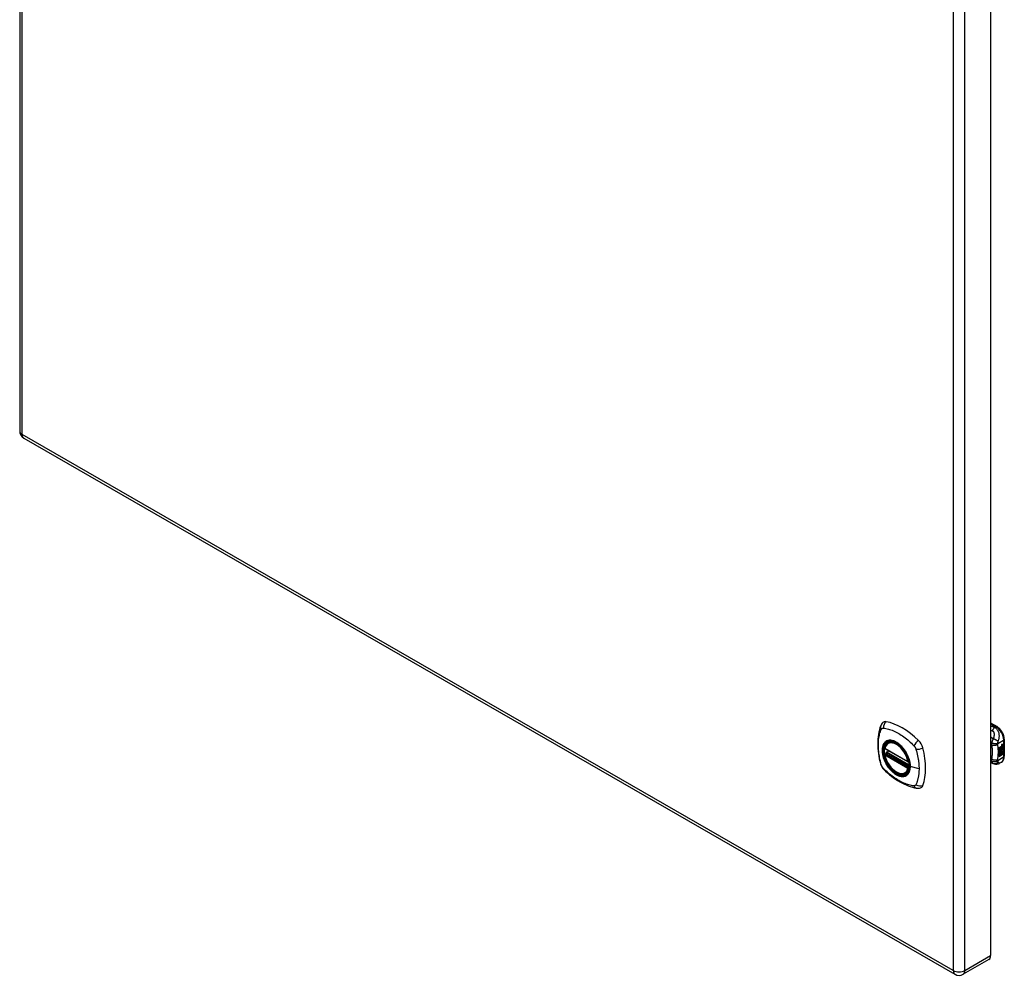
# Model space of a CAD drawing. Header units: inches. Extents: x 102.5 to 120.2, y 30.3 to 64.6.
# Tile 1 of 2: x 102.5 to 120.2, y 30.3 to 47.5. Entities that reach past the tile are written whole.
import ezdxf

# ---------------------------------------------------------------- set-up
doc = ezdxf.new("R2010")
doc.units = ezdxf.units.IN
doc.header["$MEASUREMENT"] = 0
doc.layers.add('Visible Edges(ANSI)', color=7, linetype='Continuous', lineweight=25)
doc.layers.add('Visible Tangent Edges(ANSI)', color=7, linetype='Continuous', lineweight=25)

msp = doc.modelspace()

# ---------------------------------------------------------------- linework, layer by layer
at = {"layer": 'Visible Edges(ANSI)'}
for p, q in [((102.506, 64.225), (102.506, 40.099)), ((119.924, 54.812), (119.924, 30.685)), ((102.579, 39.972), (119.285, 30.352)), ((119.924, 34.861), (120.039, 34.795)), ((118.086, 34.503), (118.097, 34.509)), ((120.079, 34.423), (120.117, 34.444)), ((120.125, 34.458), (120.123, 34.459)), ((120.124, 34.455), (120.123, 34.456)), ((120.127, 34.469), (120.143, 34.475)), ((120.127, 34.45), (120.143, 34.457)), ((120.128, 34.476), (120.144, 34.481)), ((120.144, 34.474), (120.128, 34.468)), ((120.144, 34.456), (120.128, 34.45)), ((120.134, 34.459), (120.144, 34.463)), ((120.134, 34.44), (120.144, 34.444)), ((120.143, 34.475), (120.143, 34.481)), ((120.144, 34.474), (120.143, 34.475)), ((120.143, 34.457), (120.143, 34.462)), ((120.144, 34.456), (120.143, 34.457)), ((120.143, 34.438), (120.143, 34.444)), ((120.144, 34.481), (120.144, 34.474)), ((120.144, 34.463), (120.144, 34.456)), ((120.144, 34.444), (120.144, 34.437)), ((120.17, 34.568), (120.17, 34.262)), ((118.03, 34.399), (118.444, 34.161)), ((118.03, 34.303), (118.044, 34.311)), ((118.049, 34.323), (118.049, 34.325)), ((118.055, 34.337), (118.096, 34.361)), ((120.079, 34.408), (120.116, 34.429)), ((120.117, 34.428), (120.079, 34.406)), ((120.079, 34.404), (120.117, 34.426)), ((120.079, 34.406), (120.079, 34.423)), ((120.079, 34.39), (120.12, 34.413)), ((120.122, 34.413), (120.079, 34.388)), ((120.079, 34.386), (120.126, 34.412)), ((120.079, 34.388), (120.079, 34.404)), ((120.079, 34.371), (120.116, 34.392)), ((120.079, 34.349), (120.079, 34.386)), ((120.08, 34.37), (120.079, 34.37)), ((120.079, 34.35), (120.09, 34.349)), ((120.079, 34.315), (120.103, 34.349)), ((120.091, 34.349), (120.079, 34.349)), ((120.079, 34.332), (120.091, 34.349)), ((120.105, 34.348), (120.079, 34.313)), ((120.079, 34.259), (120.079, 34.332)), ((120.079, 34.313), (120.094, 34.322)), ((120.079, 34.313), (120.079, 34.313)), ((120.079, 34.261), (120.093, 34.269)), ((120.094, 34.268), (120.079, 34.259)), ((120.117, 34.391), (120.08, 34.37)), ((120.08, 34.37), (120.103, 34.363)), ((120.091, 34.349), (120.09, 34.349)), ((120.093, 34.269), (120.093, 34.321)), ((120.094, 34.268), (120.093, 34.269)), ((120.094, 34.322), (120.094, 34.268)), ((120.096, 34.323), (120.111, 34.331)), ((120.096, 34.269), (120.096, 34.323)), ((120.096, 34.271), (120.11, 34.278)), ((120.111, 34.278), (120.096, 34.269)), ((120.103, 34.363), (120.117, 34.382)), ((120.105, 34.348), (120.103, 34.349)), ((120.103, 34.349), (120.116, 34.345)), ((120.118, 34.345), (120.105, 34.348)), ((120.11, 34.278), (120.11, 34.331)), ((120.111, 34.278), (120.11, 34.278)), ((120.111, 34.331), (120.111, 34.278)), ((120.113, 34.341), (120.118, 34.345)), ((120.127, 34.34), (120.113, 34.341)), ((120.113, 34.333), (120.127, 34.34)), ((120.113, 34.279), (120.113, 34.333)), ((120.113, 34.28), (120.127, 34.288)), ((120.129, 34.288), (120.113, 34.279)), ((120.114, 34.362), (120.119, 34.369)), ((120.115, 34.361), (120.114, 34.362)), ((120.114, 34.342), (120.126, 34.341)), ((120.121, 34.368), (120.115, 34.361)), ((120.115, 34.361), (120.136, 34.356)), ((120.116, 34.436), (120.119, 34.437)), ((120.116, 34.429), (120.116, 34.436)), ((120.117, 34.435), (120.116, 34.436)), ((120.117, 34.428), (120.116, 34.429)), ((120.116, 34.415), (120.116, 34.425)), ((120.117, 34.414), (120.116, 34.415)), ((120.116, 34.404), (120.121, 34.41)), ((120.116, 34.392), (120.116, 34.404)), ((120.117, 34.403), (120.116, 34.404)), ((120.117, 34.391), (120.116, 34.392)), ((120.118, 34.345), (120.116, 34.345)), ((120.12, 34.436), (120.117, 34.435)), ((120.117, 34.435), (120.117, 34.428)), ((120.117, 34.426), (120.117, 34.414)), ((120.117, 34.414), (120.122, 34.413)), ((120.126, 34.412), (120.117, 34.403)), ((120.117, 34.403), (120.117, 34.391)), ((120.12, 34.437), (120.118, 34.437)), ((120.119, 34.429), (120.143, 34.438)), ((120.144, 34.437), (120.119, 34.428)), ((120.119, 34.434), (120.123, 34.436)), ((120.119, 34.428), (120.119, 34.434)), ((120.119, 34.425), (120.131, 34.418)), ((120.119, 34.416), (120.119, 34.425)), ((120.119, 34.416), (120.126, 34.414)), ((120.127, 34.413), (120.119, 34.416)), ((120.119, 34.403), (120.127, 34.412)), ((120.119, 34.397), (120.13, 34.41)), ((120.131, 34.409), (120.119, 34.394)), ((120.119, 34.394), (120.119, 34.403)), ((120.121, 34.368), (120.119, 34.369)), ((120.123, 34.438), (120.122, 34.438)), ((120.125, 34.44), (120.123, 34.441)), ((120.123, 34.436), (120.123, 34.438)), ((120.124, 34.376), (120.123, 34.376)), ((120.127, 34.413), (120.126, 34.414)), ((120.127, 34.34), (120.126, 34.341)), ((120.127, 34.412), (120.127, 34.413)), ((120.129, 34.389), (120.127, 34.39)), ((120.127, 34.288), (120.127, 34.341)), ((120.129, 34.34), (120.127, 34.341)), ((120.127, 34.341), (120.149, 34.341)), ((120.129, 34.288), (120.127, 34.288)), ((120.128, 34.352), (120.134, 34.357)), ((120.129, 34.351), (120.128, 34.352)), ((120.129, 34.376), (120.129, 34.389)), ((120.136, 34.356), (120.129, 34.351)), ((120.129, 34.351), (120.151, 34.34)), ((120.129, 34.34), (120.129, 34.288)), ((120.151, 34.34), (120.129, 34.34)), ((120.131, 34.409), (120.13, 34.41)), ((120.13, 34.41), (120.143, 34.404)), ((120.131, 34.418), (120.144, 34.433)), ((120.144, 34.403), (120.131, 34.409)), ((120.132, 34.378), (120.132, 34.397)), ((120.133, 34.377), (120.132, 34.378)), ((120.133, 34.397), (120.133, 34.377)), ((120.134, 34.416), (120.143, 34.425)), ((120.134, 34.415), (120.134, 34.416)), ((120.135, 34.415), (120.134, 34.416)), ((120.135, 34.414), (120.134, 34.415)), ((120.144, 34.425), (120.135, 34.415)), ((120.135, 34.415), (120.135, 34.414)), ((120.135, 34.414), (120.144, 34.412)), ((120.139, 34.397), (120.143, 34.399)), ((120.144, 34.437), (120.143, 34.438)), ((120.143, 34.425), (120.143, 34.432)), ((120.144, 34.425), (120.143, 34.425)), ((120.143, 34.404), (120.143, 34.412)), ((120.144, 34.403), (120.143, 34.404)), ((120.144, 34.433), (120.144, 34.425)), ((120.144, 34.412), (120.144, 34.403)), ((119.97, 34.13), (119.924, 34.149)), ((119.972, 34.129), (119.97, 34.13)), ((120.117, 34.155), (120.077, 34.133)), ((118.399, 33.961), (118.409, 33.967)), ((119.894, 30.618), (119.431, 30.352))]:
    msp.add_line(p, q, dxfattribs=at)
at = {"layer": 'Visible Edges(ANSI)', "flags": 128}
for points in [[(117.952, 34.812), (117.945, 34.791), (117.938, 34.771), (117.933, 34.752), (117.928, 34.734), (117.924, 34.715), (117.92, 34.696), (117.912, 34.656), (117.907, 34.615), (117.903, 34.573), (117.9, 34.531), (117.9, 34.488), (117.9, 34.445), (117.903, 34.4), (117.907, 34.356), (117.912, 34.311), (117.919, 34.266), (117.927, 34.22), (117.937, 34.174), (117.943, 34.151), (117.946, 34.14), (117.949, 34.126)], [(117.991, 34.869), (117.977, 34.855), (117.967, 34.841), (117.959, 34.826), (117.952, 34.812)], [(120.17, 34.568), (120.169, 34.584), (120.167, 34.6), (120.164, 34.617), (120.16, 34.633), (120.154, 34.649), (120.148, 34.666), (120.14, 34.682), (120.132, 34.697), (120.122, 34.712), (120.112, 34.727), (120.102, 34.74), (120.09, 34.753), (120.078, 34.765), (120.065, 34.776), (120.052, 34.786), (120.039, 34.795)], [(118.024, 34.412), (118.028, 34.427), (118.034, 34.441), (118.04, 34.454), (118.047, 34.466), (118.056, 34.477), (118.065, 34.487), (118.075, 34.496), (118.086, 34.503)], [(118.399, 33.961), (118.387, 33.955), (118.375, 33.95), (118.362, 33.947), (118.349, 33.946), (118.336, 33.945), (118.322, 33.946), (118.307, 33.948), (118.293, 33.951), (118.278, 33.956), (118.264, 33.962), (118.249, 33.969), (118.234, 33.977), (118.22, 33.986), (118.205, 33.996), (118.191, 34.007), (118.177, 34.019), (118.163, 34.032), (118.15, 34.046), (118.137, 34.061), (118.124, 34.076), (118.112, 34.092), (118.1, 34.109), (118.089, 34.126), (118.079, 34.144), (118.069, 34.161), (118.06, 34.18), (118.052, 34.198), (118.045, 34.217), (118.038, 34.235), (118.033, 34.254), (118.028, 34.273), (118.024, 34.291)], [(118.044, 34.311), (118.046, 34.313), (118.048, 34.316), (118.049, 34.32), (118.049, 34.323)], [(118.34, 34.422), (118.359, 34.4), (118.376, 34.376), (118.393, 34.352), (118.408, 34.327), (118.422, 34.301), (118.435, 34.275), (118.446, 34.248), (118.456, 34.221)], [(117.949, 34.126), (117.954, 34.112), (117.959, 34.099), (117.965, 34.087), (117.971, 34.074), (117.979, 34.062), (117.987, 34.051), (117.995, 34.04), (118.005, 34.029)], [(120.077, 34.133), (120.068, 34.128), (120.059, 34.124), (120.049, 34.121), (120.039, 34.119), (120.029, 34.118), (120.019, 34.118), (120.01, 34.119), (120.001, 34.12), (119.998, 34.121), (119.995, 34.122), (119.991, 34.123), (119.985, 34.125), (119.979, 34.127), (119.972, 34.129)], [(120.117, 34.155), (120.13, 34.164), (120.141, 34.175), (120.15, 34.188), (120.158, 34.201), (120.163, 34.216), (120.167, 34.231), (120.169, 34.246), (120.17, 34.262)], [(118.005, 34.029), (118.015, 34.019), (118.024, 34.01), (118.041, 33.994), (118.076, 33.963), (118.111, 33.933), (118.147, 33.905), (118.183, 33.878), (118.219, 33.852), (118.256, 33.828), (118.294, 33.806), (118.331, 33.785), (118.369, 33.766), (118.407, 33.749), (118.445, 33.733), (118.483, 33.72), (118.522, 33.708), (118.56, 33.698), (118.579, 33.694), (118.589, 33.692), (118.6, 33.69)], [(118.6, 33.69), (118.616, 33.689), (118.632, 33.689), (118.65, 33.691), (118.668, 33.695)]]:
    msp.add_lwpolyline(points, dxfattribs=at)
at = {"layer": 'Visible Edges(ANSI)'}
for centre, radius, start, end in [((102.652, 40.099), 0.146, 180, 240.064), ((118.036, 34.409), 0.0118, 166.5789, 240.064), ((118.036, 34.293), 0.0118, 119.936, 190.602), ((118.061, 34.327), 0.0118, 119.936, 187.8207), ((118.45, 34.171), 0.0118, 240.064, 282.6676), ((119.358, 30.478), 0.146, 240.064, 299.936)]:
    msp.add_arc(centre, radius, start, end, dxfattribs=at)
for centre, major_axis, start_param, end_param in [((118.089, 34.723), (-0.088, 0.154), 5.827357, 6.408431), ((118.34, 33.725), (-0.639, 1.109), 5.172085, 5.827357), ((118.235, 34.228), (0.157, -0.273), 2.362013, 7.062765), ((118.591, 34.434), (0.088, -0.154), 1.114968, 2.030492), ((120.128, 34.45), (-0.008, -0.0139), 5.474827, 6.308913), ((120.123, 34.467), (0.00349, 0.00607), 1.10591, 2.348655), ((120.129, 34.47), (-0.0082, -0.0142), 5.490247, 6.612005), ((120.123, 34.448), (0.00337, 0.00586), 1.080045, 2.345144), ((120.129, 34.452), (-0.008, -0.0139), 5.486737, 6.497871), ((120.126, 34.459), (0.0096, 0.0166), 0.591478, 1.10591), ((120.124, 34.464), (0.002, 0.00347), 1.194468, 2.460773), ((120.128, 34.471), (-0.0082, -0.0142), 0.086325, 0.32882), ((120.125, 34.44), (0.0096, 0.0166), 0.846591, 1.080045), ((120.124, 34.446), (0.002, 0.00347), 1.194614, 2.459504), ((120.128, 34.466), (-0.00419, -0.00728), 5.602365, 6.283185), ((120.128, 34.448), (-0.00419, -0.00728), 5.601097, 6.283185), ((120.126, 34.462), (0.00409, 0.00711), 0.608795, 1.194468), ((120.126, 34.463), (-0.002, -0.00347), 4.33606, 5.602365), ((120.129, 34.465), (-0.00419, -0.00728), 5.602365, 6.501309), ((120.126, 34.443), (0.00409, 0.00711), 0.608932, 1.194614), ((120.126, 34.445), (-0.002, -0.00347), 4.336206, 5.601097), ((120.127, 34.461), (-0.00409, -0.00711), 3.750388, 4.33606), ((120.127, 34.442), (-0.00409, -0.00711), 3.750524, 4.336206), ((120.137, 34.486), (-0.0155, -0.0269), 0.234705, 0.623342), ((117.853, 34.569), (-0.639, 1.109), 3.601288, 4.256561), ((120.126, 34.451), (-0.008, -0.0139), 5.599531, 6.283185), ((120.131, 34.388), (-0.011, -0.0191), 5.44239, 6.249461), ((120.132, 34.387), (-0.011, -0.0191), 5.27034, 6.249461), ((120.132, 34.387), (-0.0099, -0.0173), 5.328451, 6.266738), ((120.125, 34.385), (0.00506, 0.00878), 1.199629, 2.268394), ((120.128, 34.453), (-0.008, -0.0139), 0.088333, 0.214686), ((120.126, 34.384), (-0.00364, -0.00633), 4.818058, 5.834093), ((120.128, 34.386), (-0.00559, -0.00971), 5.834093, 6.283185), ((120.134, 34.394), (-0.0132, -0.023), 0.05511, 0.723506), ((120.128, 34.38), (0.0094, 0.0163), 0.3673, 1.199629), ((120.125, 34.384), (0.00318, 0.00552), 0.285255, 1.676465), ((120.127, 34.383), (-0.00364, -0.00633), 4.818058, 5.834093), ((120.13, 34.385), (-0.00559, -0.00971), 5.834093, 6.944434), ((120.135, 34.393), (-0.0132, -0.023), 6.266738, 7.006692), ((120.129, 34.447), (-0.00419, -0.00728), 5.601097, 6.50115), ((120.127, 34.383), (0.00318, 0.00552), 0.285255, 1.676465), ((120.137, 34.468), (-0.0155, -0.0269), 0.217964, 0.608932), ((120.133, 34.382), (0.0066, 0.0114), 3.865099, 5.348557), ((120.134, 34.383), (0.00319, 0.00555), 3.637533, 5.053908), ((120.135, 34.382), (-0.0066, -0.0114), 0.723506, 2.206964), ((120.125, 34.383), (0.0102, 0.0177), 5.053908, 5.889616), ((120.114, 34.375), (0.0202, 0.0351), 5.348557, 5.747216), ((120.116, 34.374), (-0.0202, -0.0351), 2.206964, 2.656801), ((118.591, 33.854), (0.088, -0.154), 6.157956, 6.742881), ((119.821, 30.745), (0.073, -0.127), 0, 0.787332)]:
    msp.add_ellipse(centre, major_axis=major_axis, ratio=0.578093, start_param=start_param, end_param=end_param, dxfattribs=at)
msp.add_ellipse((118.232, 34.226), major_axis=(-0.16, 0.277), ratio=0.578093, dxfattribs=at)
at = {"layer": 'Visible Tangent Edges(ANSI)'}
for p, q in [((102.549, 40.039), (102.549, 64.166)), ((119.255, 54.546), (119.255, 30.419)), ((119.462, 30.419), (119.462, 54.546)), ((119.255, 30.419), (102.549, 40.039)), ((119.924, 34.847), (120.019, 34.793)), ((120.019, 34.793), (119.996, 34.78)), ((120.051, 34.49), (120.158, 34.552)), ((120.123, 34.461), (120.122, 34.462)), ((120.123, 34.443), (120.122, 34.444)), ((120.125, 34.466), (120.123, 34.466)), ((120.125, 34.447), (120.123, 34.448)), ((120.128, 34.468), (120.127, 34.469)), ((120.128, 34.45), (120.127, 34.45)), ((120.158, 34.552), (120.158, 34.246)), ((118.441, 34.166), (118.027, 34.404)), ((118.027, 34.288), (118.441, 34.05)), ((118.036, 34.303), (118.047, 34.309)), ((118.45, 34.064), (118.036, 34.303)), ((118.047, 34.309), (118.457, 34.073)), ((118.458, 34.09), (118.055, 34.322)), ((118.061, 34.337), (118.099, 34.359)), ((118.458, 34.108), (118.061, 34.337)), ((120.122, 34.378), (120.121, 34.379)), ((120.123, 34.384), (120.122, 34.385)), ((120.134, 34.37), (120.133, 34.371)), ((120.144, 34.385), (120.143, 34.386)), ((119.94, 34.211), (119.924, 34.218)), ((120.158, 34.246), (120.051, 34.184)), ((118.456, 34.068), (118.45, 34.064)), ((118.64, 34.04), (118.483, 34.08)), ((119.462, 30.419), (119.924, 30.685))]:
    msp.add_line(p, q, dxfattribs=at)
at = {"layer": 'Visible Tangent Edges(ANSI)', "flags": 128}
for points in [[(119.996, 34.78), (119.993, 34.781), (119.99, 34.782), (119.987, 34.783), (119.984, 34.784), (119.981, 34.785), (119.978, 34.787), (119.975, 34.788), (119.972, 34.789), (119.969, 34.79), (119.966, 34.791), (119.963, 34.793), (119.96, 34.794), (119.957, 34.795), (119.954, 34.796), (119.951, 34.797), (119.948, 34.798), (119.945, 34.8), (119.942, 34.801), (119.939, 34.802), (119.936, 34.803), (119.933, 34.804), (119.93, 34.806), (119.927, 34.807), (119.924, 34.808)], [(117.963, 34.111), (117.953, 34.145), (117.946, 34.174), (117.939, 34.204), (117.933, 34.233), (117.928, 34.263), (117.923, 34.292), (117.919, 34.321), (117.916, 34.349), (117.913, 34.378), (117.911, 34.406), (117.91, 34.434), (117.91, 34.461), (117.91, 34.488), (117.911, 34.514), (117.913, 34.54), (117.915, 34.565), (117.919, 34.589), (117.923, 34.613), (117.928, 34.637), (117.933, 34.66), (117.939, 34.682), (117.946, 34.704), (117.953, 34.725), (117.963, 34.747)], [(117.963, 34.747), (117.964, 34.748), (117.965, 34.75), (117.966, 34.752), (117.967, 34.753), (117.968, 34.755), (117.969, 34.756), (117.971, 34.757), (117.972, 34.759), (117.973, 34.76), (117.975, 34.761), (117.976, 34.762), (117.978, 34.763), (117.979, 34.764), (117.981, 34.765), (117.983, 34.765), (117.984, 34.766), (117.986, 34.766), (117.988, 34.767), (117.99, 34.767), (117.991, 34.767), (117.993, 34.768), (117.995, 34.768), (117.997, 34.768), (117.999, 34.768)], [(117.999, 34.768), (118.023, 34.766), (118.045, 34.761), (118.067, 34.757), (118.09, 34.751), (118.112, 34.744), (118.135, 34.737), (118.158, 34.729), (118.181, 34.719), (118.205, 34.709), (118.228, 34.698), (118.251, 34.686), (118.275, 34.673), (118.298, 34.659), (118.321, 34.644), (118.345, 34.629), (118.368, 34.612), (118.391, 34.595), (118.413, 34.577), (118.436, 34.558), (118.459, 34.539), (118.481, 34.518), (118.503, 34.498), (118.525, 34.476), (118.549, 34.451)], [(119.924, 34.732), (119.925, 34.732), (119.926, 34.732), (119.928, 34.731), (119.929, 34.731), (119.93, 34.73), (119.931, 34.73), (119.932, 34.729), (119.934, 34.729), (119.935, 34.728), (119.936, 34.728), (119.937, 34.727), (119.938, 34.727), (119.94, 34.726), (119.941, 34.726), (119.942, 34.725), (119.943, 34.725), (119.945, 34.724), (119.946, 34.724), (119.947, 34.723), (119.948, 34.723), (119.949, 34.722), (119.951, 34.722), (119.952, 34.721), (119.953, 34.721)], [(119.996, 34.78), (119.994, 34.778), (119.992, 34.776), (119.99, 34.774), (119.988, 34.773), (119.986, 34.771), (119.984, 34.769), (119.982, 34.766), (119.98, 34.764), (119.979, 34.762), (119.977, 34.76), (119.975, 34.757), (119.973, 34.755), (119.971, 34.752), (119.969, 34.75), (119.967, 34.747), (119.966, 34.744), (119.964, 34.741), (119.962, 34.739), (119.961, 34.736), (119.959, 34.733), (119.958, 34.73), (119.956, 34.727), (119.955, 34.724), (119.953, 34.721)], [(119.953, 34.721), (119.959, 34.718), (119.964, 34.715), (119.969, 34.711), (119.973, 34.706), (119.976, 34.7), (119.979, 34.694), (119.981, 34.688), (119.983, 34.682), (119.984, 34.676), (119.985, 34.669), (119.985, 34.663), (119.986, 34.656), (119.985, 34.649), (119.985, 34.643), (119.985, 34.636), (119.984, 34.629), (119.983, 34.622), (119.982, 34.616), (119.981, 34.609), (119.979, 34.602), (119.977, 34.595), (119.975, 34.588), (119.973, 34.582), (119.971, 34.575)], [(120.059, 34.527), (120.062, 34.536), (120.066, 34.545), (120.068, 34.554), (120.071, 34.563), (120.074, 34.572), (120.076, 34.581), (120.078, 34.591), (120.079, 34.601), (120.08, 34.611), (120.081, 34.621), (120.081, 34.632), (120.08, 34.643), (120.079, 34.654), (120.077, 34.666), (120.075, 34.678), (120.071, 34.69), (120.066, 34.703), (120.06, 34.715), (120.052, 34.728), (120.044, 34.74), (120.033, 34.752), (120.022, 34.763), (120.009, 34.772), (119.996, 34.78)], [(118.037, 34.523), (118.028, 34.515), (118.019, 34.506), (118.012, 34.496), (118.005, 34.485), (117.999, 34.473), (117.993, 34.461), (117.989, 34.447), (117.985, 34.433), (117.982, 34.419), (117.98, 34.403), (117.979, 34.387), (117.979, 34.37), (117.979, 34.353), (117.98, 34.336), (117.982, 34.318), (117.985, 34.3), (117.989, 34.281), (117.994, 34.263), (117.999, 34.244), (118.005, 34.225), (118.012, 34.206), (118.019, 34.188), (118.028, 34.169), (118.037, 34.151)], [(118.48, 34.082), (118.475, 34.024), (118.458, 33.975), (118.43, 33.937), (118.394, 33.913), (118.35, 33.904), (118.3, 33.909), (118.247, 33.929), (118.194, 33.963), (118.142, 34.008), (118.094, 34.064), (118.053, 34.127), (118.02, 34.194), (117.997, 34.263), (117.984, 34.331), (117.983, 34.393), (117.994, 34.448), (118.015, 34.493), (118.046, 34.525), (118.086, 34.543), (118.132, 34.547), (118.183, 34.536), (118.237, 34.51), (118.29, 34.472), (118.34, 34.422)], [(118.07, 34.542), (118.068, 34.542), (118.067, 34.541), (118.065, 34.54), (118.064, 34.54), (118.062, 34.539), (118.061, 34.538), (118.059, 34.538), (118.058, 34.537), (118.057, 34.536), (118.055, 34.536), (118.054, 34.535), (118.052, 34.534), (118.051, 34.533), (118.05, 34.532), (118.048, 34.531), (118.047, 34.531), (118.046, 34.53), (118.044, 34.529), (118.043, 34.528), (118.042, 34.527), (118.04, 34.526), (118.039, 34.525), (118.038, 34.524), (118.037, 34.523)], [(118.392, 34.357), (118.38, 34.374), (118.368, 34.39), (118.356, 34.406), (118.343, 34.422), (118.33, 34.436), (118.316, 34.45), (118.303, 34.464), (118.289, 34.476), (118.274, 34.488), (118.26, 34.498), (118.245, 34.508), (118.231, 34.517), (118.216, 34.525), (118.202, 34.532), (118.187, 34.538), (118.173, 34.542), (118.159, 34.546), (118.145, 34.549), (118.132, 34.551), (118.118, 34.551), (118.106, 34.55), (118.093, 34.549), (118.081, 34.546), (118.07, 34.542)], [(118.549, 34.451), (118.55, 34.45), (118.551, 34.449), (118.552, 34.448), (118.552, 34.447), (118.553, 34.446), (118.554, 34.445), (118.555, 34.443), (118.556, 34.442), (118.557, 34.441), (118.558, 34.44), (118.559, 34.439), (118.56, 34.437), (118.561, 34.436), (118.562, 34.435), (118.563, 34.434), (118.563, 34.432), (118.564, 34.431), (118.565, 34.43), (118.566, 34.428), (118.567, 34.427), (118.568, 34.426), (118.568, 34.424), (118.569, 34.423), (118.57, 34.422)], [(119.971, 34.575), (119.969, 34.576), (119.967, 34.578), (119.965, 34.579), (119.963, 34.58), (119.961, 34.582), (119.959, 34.583), (119.957, 34.584), (119.955, 34.586), (119.953, 34.587), (119.951, 34.588), (119.949, 34.59), (119.947, 34.591), (119.945, 34.592), (119.943, 34.594), (119.942, 34.595), (119.94, 34.596), (119.938, 34.598), (119.936, 34.599), (119.934, 34.6), (119.932, 34.602), (119.93, 34.603), (119.928, 34.604), (119.926, 34.606), (119.924, 34.607)], [(119.924, 34.474), (119.925, 34.474), (119.925, 34.474), (119.926, 34.473), (119.927, 34.473), (119.927, 34.472), (119.928, 34.472), (119.929, 34.471), (119.929, 34.471), (119.93, 34.471), (119.931, 34.47), (119.931, 34.47), (119.932, 34.469), (119.932, 34.469), (119.933, 34.468), (119.934, 34.468), (119.934, 34.467), (119.935, 34.467), (119.936, 34.467), (119.936, 34.466), (119.937, 34.466), (119.938, 34.465), (119.938, 34.465), (119.939, 34.464), (119.94, 34.464)], [(119.941, 34.5), (119.941, 34.498), (119.941, 34.496), (119.94, 34.495), (119.94, 34.493), (119.94, 34.491), (119.94, 34.49), (119.939, 34.488), (119.939, 34.486), (119.939, 34.485), (119.939, 34.483), (119.939, 34.482), (119.939, 34.48), (119.939, 34.479), (119.939, 34.477), (119.939, 34.476), (119.939, 34.474), (119.939, 34.473), (119.939, 34.472), (119.939, 34.47), (119.939, 34.469), (119.939, 34.468), (119.939, 34.466), (119.94, 34.465), (119.94, 34.464)], [(120.05, 34.477), (120.047, 34.474), (120.043, 34.472), (120.039, 34.47), (120.035, 34.467), (120.031, 34.465), (120.026, 34.463), (120.021, 34.461), (120.016, 34.46), (120.011, 34.458), (120.006, 34.457), (120, 34.456), (119.995, 34.455), (119.99, 34.455), (119.984, 34.455), (119.979, 34.455), (119.974, 34.455), (119.969, 34.455), (119.964, 34.456), (119.959, 34.457), (119.955, 34.458), (119.951, 34.459), (119.947, 34.461), (119.943, 34.462), (119.94, 34.464)], [(119.94, 34.464), (119.941, 34.46), (119.941, 34.457), (119.942, 34.453), (119.943, 34.45), (119.943, 34.446), (119.944, 34.443), (119.944, 34.439), (119.945, 34.436), (119.946, 34.432), (119.946, 34.428), (119.947, 34.425), (119.947, 34.421), (119.947, 34.417), (119.948, 34.414), (119.948, 34.41), (119.949, 34.406), (119.949, 34.402), (119.949, 34.399), (119.95, 34.395), (119.95, 34.391), (119.95, 34.387), (119.95, 34.383), (119.951, 34.38), (119.951, 34.376)], [(119.971, 34.575), (119.969, 34.572), (119.967, 34.569), (119.966, 34.566), (119.964, 34.563), (119.963, 34.56), (119.961, 34.557), (119.96, 34.554), (119.958, 34.551), (119.957, 34.549), (119.956, 34.546), (119.954, 34.543), (119.953, 34.539), (119.952, 34.536), (119.95, 34.532), (119.949, 34.529), (119.948, 34.526), (119.947, 34.522), (119.946, 34.519), (119.945, 34.516), (119.944, 34.513), (119.943, 34.509), (119.942, 34.506), (119.942, 34.503), (119.941, 34.5)], [(120.051, 34.49), (120.047, 34.489), (120.044, 34.488), (120.04, 34.488), (120.036, 34.487), (120.032, 34.486), (120.027, 34.486), (120.022, 34.486), (120.018, 34.486), (120.013, 34.486), (120.007, 34.486), (120.002, 34.486), (119.997, 34.487), (119.992, 34.487), (119.986, 34.488), (119.981, 34.489), (119.976, 34.49), (119.971, 34.491), (119.966, 34.492), (119.961, 34.493), (119.957, 34.494), (119.953, 34.496), (119.949, 34.497), (119.945, 34.498), (119.941, 34.5)], [(120.059, 34.527), (120.057, 34.529), (120.054, 34.532), (120.052, 34.534), (120.049, 34.536), (120.046, 34.539), (120.043, 34.541), (120.039, 34.543), (120.036, 34.546), (120.032, 34.548), (120.028, 34.551), (120.024, 34.553), (120.02, 34.555), (120.016, 34.557), (120.012, 34.559), (120.008, 34.561), (120.003, 34.563), (119.999, 34.565), (119.995, 34.567), (119.991, 34.569), (119.986, 34.57), (119.982, 34.571), (119.978, 34.573), (119.974, 34.574), (119.971, 34.575)], [(120.05, 34.477), (120.05, 34.477), (120.05, 34.478), (120.05, 34.478), (120.05, 34.479), (120.05, 34.479), (120.05, 34.48), (120.05, 34.48), (120.05, 34.481), (120.05, 34.481), (120.05, 34.482), (120.05, 34.482), (120.05, 34.483), (120.05, 34.483), (120.05, 34.484), (120.05, 34.484), (120.05, 34.485), (120.05, 34.486), (120.05, 34.486), (120.05, 34.487), (120.05, 34.487), (120.05, 34.488), (120.05, 34.489), (120.05, 34.489), (120.051, 34.49)], [(120.05, 34.196), (120.052, 34.209), (120.054, 34.222), (120.056, 34.234), (120.057, 34.247), (120.059, 34.259), (120.06, 34.272), (120.061, 34.284), (120.062, 34.296), (120.062, 34.308), (120.063, 34.32), (120.063, 34.332), (120.063, 34.344), (120.063, 34.356), (120.063, 34.367), (120.062, 34.379), (120.062, 34.39), (120.061, 34.402), (120.06, 34.413), (120.059, 34.424), (120.057, 34.435), (120.056, 34.445), (120.054, 34.456), (120.052, 34.467), (120.05, 34.477)], [(120.051, 34.49), (120.051, 34.491), (120.051, 34.493), (120.051, 34.495), (120.052, 34.497), (120.052, 34.498), (120.052, 34.5), (120.052, 34.502), (120.053, 34.504), (120.053, 34.505), (120.053, 34.507), (120.054, 34.509), (120.054, 34.511), (120.054, 34.512), (120.055, 34.514), (120.055, 34.515), (120.056, 34.517), (120.056, 34.518), (120.056, 34.519), (120.057, 34.521), (120.057, 34.522), (120.058, 34.523), (120.058, 34.525), (120.059, 34.526), (120.059, 34.527)], [(118.044, 34.311), (118.044, 34.311), (118.043, 34.311), (118.043, 34.311), (118.043, 34.311), (118.043, 34.311), (118.043, 34.311), (118.043, 34.311), (118.043, 34.311), (118.043, 34.311), (118.043, 34.311), (118.043, 34.311), (118.043, 34.311), (118.043, 34.311), (118.043, 34.311), (118.043, 34.311), (118.043, 34.311), (118.043, 34.311), (118.043, 34.311), (118.043, 34.311), (118.043, 34.311), (118.043, 34.311), (118.043, 34.311), (118.043, 34.311), (118.043, 34.311)], [(118.043, 34.311), (118.043, 34.311), (118.043, 34.311), (118.043, 34.311), (118.043, 34.311), (118.043, 34.311), (118.043, 34.311), (118.043, 34.311), (118.043, 34.311), (118.043, 34.311), (118.044, 34.311), (118.044, 34.311), (118.044, 34.311), (118.044, 34.311), (118.044, 34.311), (118.044, 34.31), (118.044, 34.31), (118.044, 34.31), (118.044, 34.31), (118.045, 34.31), (118.045, 34.31), (118.045, 34.31), (118.045, 34.31), (118.045, 34.31), (118.045, 34.31)], [(118.045, 34.31), (118.046, 34.31), (118.046, 34.31), (118.046, 34.31), (118.046, 34.31), (118.046, 34.31), (118.046, 34.31), (118.046, 34.31), (118.046, 34.31), (118.046, 34.31), (118.046, 34.31), (118.046, 34.31), (118.046, 34.31), (118.046, 34.31), (118.046, 34.31), (118.046, 34.31), (118.046, 34.31), (118.047, 34.31), (118.047, 34.309), (118.047, 34.309), (118.047, 34.309), (118.047, 34.309), (118.047, 34.309), (118.047, 34.309), (118.047, 34.309)], [(118.049, 34.324), (118.049, 34.324), (118.049, 34.324), (118.049, 34.324), (118.049, 34.324), (118.049, 34.324), (118.049, 34.324), (118.049, 34.324), (118.049, 34.324), (118.049, 34.324), (118.049, 34.324), (118.049, 34.324), (118.049, 34.324), (118.049, 34.324), (118.049, 34.324), (118.049, 34.323), (118.049, 34.323), (118.049, 34.323), (118.049, 34.323), (118.049, 34.323), (118.049, 34.323), (118.049, 34.323), (118.049, 34.323), (118.049, 34.323), (118.049, 34.323)], [(118.052, 34.324), (118.052, 34.324), (118.052, 34.324), (118.052, 34.324), (118.052, 34.324), (118.051, 34.324), (118.051, 34.324), (118.051, 34.324), (118.051, 34.324), (118.051, 34.324), (118.051, 34.324), (118.05, 34.324), (118.05, 34.324), (118.05, 34.324), (118.05, 34.324), (118.05, 34.324), (118.05, 34.324), (118.05, 34.324), (118.05, 34.324), (118.05, 34.324), (118.049, 34.324), (118.049, 34.324), (118.049, 34.324), (118.049, 34.324), (118.049, 34.324)], [(118.055, 34.322), (118.055, 34.322), (118.055, 34.322), (118.055, 34.322), (118.055, 34.322), (118.055, 34.322), (118.054, 34.323), (118.054, 34.323), (118.054, 34.323), (118.054, 34.323), (118.054, 34.323), (118.054, 34.323), (118.054, 34.323), (118.054, 34.323), (118.053, 34.323), (118.053, 34.323), (118.053, 34.323), (118.053, 34.323), (118.053, 34.323), (118.053, 34.323), (118.053, 34.323), (118.053, 34.323), (118.053, 34.324), (118.052, 34.324), (118.052, 34.324)], [(118.425, 34.299), (118.424, 34.302), (118.422, 34.304), (118.421, 34.307), (118.42, 34.309), (118.418, 34.312), (118.417, 34.314), (118.416, 34.317), (118.414, 34.319), (118.413, 34.321), (118.412, 34.324), (118.41, 34.326), (118.409, 34.329), (118.408, 34.331), (118.406, 34.333), (118.405, 34.336), (118.403, 34.338), (118.402, 34.341), (118.4, 34.343), (118.399, 34.345), (118.398, 34.348), (118.396, 34.35), (118.395, 34.352), (118.393, 34.355), (118.392, 34.357)], [(118.483, 34.08), (118.483, 34.088), (118.483, 34.097), (118.482, 34.106), (118.482, 34.114), (118.481, 34.123), (118.479, 34.132), (118.478, 34.141), (118.477, 34.151), (118.475, 34.16), (118.473, 34.169), (118.471, 34.178), (118.468, 34.187), (118.466, 34.197), (118.463, 34.206), (118.46, 34.216), (118.457, 34.225), (118.453, 34.234), (118.45, 34.244), (118.446, 34.253), (118.442, 34.262), (118.438, 34.272), (118.434, 34.281), (118.429, 34.29), (118.425, 34.299)], [(118.57, 34.422), (118.571, 34.421), (118.572, 34.419), (118.572, 34.418), (118.573, 34.416), (118.574, 34.415), (118.574, 34.414), (118.575, 34.412), (118.576, 34.411), (118.576, 34.41), (118.577, 34.408), (118.578, 34.407), (118.578, 34.405), (118.579, 34.404), (118.58, 34.403), (118.58, 34.401), (118.581, 34.4), (118.581, 34.398), (118.582, 34.397), (118.582, 34.396), (118.583, 34.394), (118.583, 34.393), (118.584, 34.391), (118.584, 34.39), (118.585, 34.388)], [(118.585, 34.388), (118.591, 34.37), (118.595, 34.356), (118.599, 34.341), (118.602, 34.326), (118.606, 34.311), (118.609, 34.296), (118.612, 34.282), (118.615, 34.267), (118.618, 34.252), (118.621, 34.238), (118.624, 34.223), (118.626, 34.209), (118.628, 34.194), (118.63, 34.18), (118.632, 34.165), (118.634, 34.151), (118.635, 34.137), (118.637, 34.123), (118.638, 34.109), (118.639, 34.095), (118.639, 34.081), (118.64, 34.067), (118.64, 34.054), (118.64, 34.04)], [(119.951, 34.311), (119.951, 34.307), (119.95, 34.303), (119.95, 34.299), (119.95, 34.295), (119.95, 34.291), (119.949, 34.287), (119.949, 34.283), (119.949, 34.278), (119.948, 34.274), (119.948, 34.27), (119.947, 34.266), (119.947, 34.262), (119.947, 34.257), (119.946, 34.253), (119.946, 34.249), (119.945, 34.245), (119.944, 34.241), (119.944, 34.236), (119.943, 34.232), (119.943, 34.228), (119.942, 34.224), (119.941, 34.219), (119.941, 34.215), (119.94, 34.211)], [(119.951, 34.376), (119.951, 34.373), (119.951, 34.371), (119.951, 34.368), (119.951, 34.365), (119.951, 34.363), (119.951, 34.36), (119.951, 34.357), (119.952, 34.355), (119.952, 34.352), (119.952, 34.349), (119.952, 34.347), (119.952, 34.344), (119.952, 34.341), (119.952, 34.339), (119.952, 34.336), (119.952, 34.333), (119.951, 34.331), (119.951, 34.328), (119.951, 34.325), (119.951, 34.322), (119.951, 34.32), (119.951, 34.317), (119.951, 34.314), (119.951, 34.311)], [(117.999, 34.048), (117.997, 34.051), (117.995, 34.053), (117.993, 34.055), (117.991, 34.058), (117.99, 34.06), (117.988, 34.063), (117.986, 34.065), (117.984, 34.068), (117.983, 34.07), (117.981, 34.073), (117.979, 34.075), (117.978, 34.078), (117.976, 34.081), (117.975, 34.083), (117.973, 34.086), (117.972, 34.089), (117.971, 34.092), (117.969, 34.095), (117.968, 34.097), (117.967, 34.1), (117.966, 34.103), (117.965, 34.106), (117.964, 34.109), (117.963, 34.111)], [(118.037, 34.151), (118.038, 34.148), (118.039, 34.146), (118.04, 34.144), (118.042, 34.141), (118.043, 34.139), (118.044, 34.136), (118.046, 34.134), (118.047, 34.131), (118.048, 34.129), (118.05, 34.126), (118.051, 34.124), (118.052, 34.122), (118.054, 34.119), (118.055, 34.117), (118.057, 34.114), (118.058, 34.112), (118.059, 34.11), (118.061, 34.107), (118.062, 34.105), (118.064, 34.103), (118.065, 34.1), (118.067, 34.098), (118.068, 34.096), (118.07, 34.093)], [(118.07, 34.093), (118.081, 34.076), (118.093, 34.06), (118.106, 34.044), (118.119, 34.029), (118.132, 34.014), (118.145, 34), (118.159, 33.987), (118.173, 33.974), (118.187, 33.963), (118.202, 33.952), (118.216, 33.942), (118.231, 33.934), (118.246, 33.926), (118.26, 33.919), (118.274, 33.913), (118.289, 33.908), (118.303, 33.904), (118.317, 33.902), (118.33, 33.9), (118.343, 33.899), (118.356, 33.9), (118.368, 33.902), (118.38, 33.904), (118.392, 33.908)], [(118.456, 34.221), (118.458, 34.215), (118.46, 34.209), (118.461, 34.203), (118.463, 34.197), (118.465, 34.191), (118.466, 34.185), (118.468, 34.179), (118.469, 34.173), (118.471, 34.168), (118.472, 34.162), (118.473, 34.156), (118.474, 34.15), (118.475, 34.144), (118.476, 34.138), (118.477, 34.132), (118.478, 34.127), (118.478, 34.121), (118.479, 34.115), (118.479, 34.11), (118.48, 34.104), (118.48, 34.098), (118.48, 34.093), (118.48, 34.088), (118.48, 34.082)], [(119.94, 34.211), (119.94, 34.209), (119.939, 34.207), (119.939, 34.206), (119.939, 34.204), (119.939, 34.202), (119.939, 34.201), (119.939, 34.199), (119.939, 34.198), (119.939, 34.196), (119.939, 34.194), (119.939, 34.193), (119.939, 34.191), (119.939, 34.189), (119.939, 34.188), (119.939, 34.186), (119.939, 34.185), (119.939, 34.183), (119.94, 34.181), (119.94, 34.18), (119.94, 34.178), (119.94, 34.176), (119.941, 34.175), (119.941, 34.173), (119.941, 34.172)], [(120.05, 34.196), (120.047, 34.195), (120.043, 34.194), (120.039, 34.193), (120.035, 34.192), (120.031, 34.192), (120.026, 34.191), (120.021, 34.191), (120.016, 34.191), (120.011, 34.191), (120.006, 34.191), (120, 34.191), (119.995, 34.192), (119.99, 34.193), (119.984, 34.194), (119.979, 34.195), (119.974, 34.196), (119.969, 34.198), (119.964, 34.199), (119.959, 34.201), (119.955, 34.203), (119.951, 34.205), (119.947, 34.207), (119.943, 34.209), (119.94, 34.211)], [(120.051, 34.184), (120.047, 34.181), (120.044, 34.179), (120.04, 34.176), (120.036, 34.174), (120.032, 34.171), (120.027, 34.169), (120.022, 34.167), (120.018, 34.166), (120.013, 34.164), (120.007, 34.163), (120.002, 34.162), (119.997, 34.161), (119.992, 34.161), (119.986, 34.161), (119.981, 34.161), (119.976, 34.161), (119.971, 34.162), (119.966, 34.162), (119.961, 34.163), (119.957, 34.165), (119.953, 34.166), (119.949, 34.168), (119.945, 34.17), (119.941, 34.172)], [(119.941, 34.172), (119.942, 34.169), (119.942, 34.166), (119.943, 34.164), (119.944, 34.161), (119.945, 34.159), (119.946, 34.157), (119.947, 34.154), (119.948, 34.152), (119.949, 34.15), (119.95, 34.148), (119.951, 34.146), (119.953, 34.144), (119.954, 34.142), (119.955, 34.141), (119.957, 34.14), (119.958, 34.138), (119.959, 34.137), (119.961, 34.136), (119.962, 34.135), (119.964, 34.134), (119.965, 34.133), (119.967, 34.132), (119.968, 34.131), (119.97, 34.13)], [(120.059, 34.162), (120.057, 34.158), (120.055, 34.155), (120.052, 34.152), (120.049, 34.149), (120.046, 34.146), (120.043, 34.143), (120.04, 34.14), (120.036, 34.138), (120.033, 34.135), (120.029, 34.133), (120.025, 34.131), (120.021, 34.13), (120.017, 34.128), (120.013, 34.127), (120.009, 34.126), (120.005, 34.126), (120, 34.125), (119.996, 34.125), (119.992, 34.125), (119.988, 34.126), (119.984, 34.126), (119.98, 34.127), (119.976, 34.128), (119.972, 34.129)], [(120.051, 34.184), (120.05, 34.184), (120.05, 34.185), (120.05, 34.185), (120.05, 34.186), (120.05, 34.186), (120.05, 34.187), (120.05, 34.187), (120.05, 34.188), (120.05, 34.188), (120.05, 34.189), (120.05, 34.189), (120.05, 34.19), (120.05, 34.19), (120.05, 34.191), (120.05, 34.191), (120.05, 34.192), (120.05, 34.193), (120.05, 34.193), (120.05, 34.194), (120.05, 34.194), (120.05, 34.195), (120.05, 34.195), (120.05, 34.196), (120.05, 34.196)], [(120.059, 34.162), (120.059, 34.162), (120.058, 34.163), (120.058, 34.163), (120.057, 34.164), (120.057, 34.164), (120.056, 34.165), (120.056, 34.165), (120.056, 34.166), (120.055, 34.167), (120.055, 34.167), (120.054, 34.168), (120.054, 34.169), (120.054, 34.17), (120.053, 34.171), (120.053, 34.172), (120.053, 34.173), (120.052, 34.175), (120.052, 34.176), (120.052, 34.177), (120.052, 34.178), (120.051, 34.18), (120.051, 34.181), (120.051, 34.183), (120.051, 34.184)], [(120.077, 34.133), (120.079, 34.133), (120.079, 34.134), (120.08, 34.135), (120.081, 34.136), (120.081, 34.137), (120.081, 34.139), (120.081, 34.14), (120.08, 34.141), (120.08, 34.142), (120.079, 34.143), (120.079, 34.144), (120.078, 34.146), (120.077, 34.147), (120.075, 34.148), (120.074, 34.149), (120.073, 34.151), (120.071, 34.152), (120.07, 34.153), (120.068, 34.155), (120.067, 34.156), (120.065, 34.157), (120.063, 34.159), (120.061, 34.16), (120.059, 34.162)], [(118.549, 33.732), (118.525, 33.735), (118.503, 33.739), (118.481, 33.744), (118.459, 33.749), (118.436, 33.756), (118.413, 33.764), (118.391, 33.772), (118.368, 33.782), (118.345, 33.792), (118.321, 33.803), (118.298, 33.815), (118.275, 33.828), (118.251, 33.842), (118.228, 33.857), (118.205, 33.873), (118.181, 33.889), (118.158, 33.906), (118.135, 33.924), (118.112, 33.943), (118.09, 33.962), (118.067, 33.982), (118.045, 34.002), (118.023, 34.024), (117.999, 34.048)], [(118.392, 33.908), (118.393, 33.909), (118.395, 33.909), (118.396, 33.91), (118.398, 33.91), (118.399, 33.911), (118.4, 33.912), (118.402, 33.912), (118.403, 33.913), (118.405, 33.914), (118.406, 33.915), (118.408, 33.915), (118.409, 33.916), (118.41, 33.917), (118.412, 33.918), (118.413, 33.919), (118.414, 33.92), (118.416, 33.921), (118.417, 33.921), (118.418, 33.922), (118.42, 33.923), (118.421, 33.924), (118.422, 33.925), (118.424, 33.926), (118.425, 33.927)], [(118.425, 33.927), (118.429, 33.931), (118.434, 33.935), (118.438, 33.94), (118.442, 33.944), (118.446, 33.949), (118.45, 33.954), (118.453, 33.96), (118.457, 33.965), (118.46, 33.971), (118.463, 33.977), (118.466, 33.983), (118.468, 33.99), (118.471, 33.996), (118.473, 34.003), (118.475, 34.01), (118.477, 34.017), (118.478, 34.024), (118.48, 34.032), (118.481, 34.04), (118.482, 34.047), (118.482, 34.055), (118.483, 34.063), (118.483, 34.072), (118.483, 34.08)], [(118.64, 34.04), (118.64, 34.027), (118.64, 34.013), (118.639, 34), (118.639, 33.987), (118.638, 33.974), (118.637, 33.961), (118.635, 33.949), (118.634, 33.936), (118.632, 33.923), (118.63, 33.911), (118.628, 33.899), (118.626, 33.887), (118.624, 33.875), (118.621, 33.863), (118.618, 33.852), (118.615, 33.84), (118.612, 33.829), (118.609, 33.818), (118.606, 33.807), (118.602, 33.796), (118.599, 33.786), (118.595, 33.775), (118.591, 33.765), (118.585, 33.753)], [(118.585, 33.753), (118.584, 33.751), (118.583, 33.75), (118.582, 33.748), (118.581, 33.747), (118.58, 33.745), (118.578, 33.744), (118.577, 33.743), (118.576, 33.741), (118.574, 33.74), (118.573, 33.739), (118.572, 33.738), (118.57, 33.737), (118.568, 33.736), (118.567, 33.736), (118.565, 33.735), (118.564, 33.734), (118.562, 33.734), (118.56, 33.733), (118.558, 33.733), (118.556, 33.732), (118.554, 33.732), (118.552, 33.732), (118.551, 33.732), (118.549, 33.732)]]:
    msp.add_lwpolyline(points, dxfattribs=at)
at = {"layer": 'Visible Tangent Edges(ANSI)'}
for centre, major_axis, ratio, start_param, end_param in [((102.652, 40.099), (-0.146, 0), 0.575862, 0, 0.785398), ((102.652, 40.099), (-0.073, -0.127), 0.578093, 5.495853, 6.283185), ((118.063, 34.77), (-0.11, 0.042), 0.703309, 0, 0.764267), ((118.09, 34.786), (-0.026, -0.115), 0.753973, 3.899961, 5.037231), ((120.019, 34.761), (0.0196, 0.0341), 0.578093, 0, 0.783464), ((120.019, 34.632), (0.098, -0.171), 0.578093, 0.787332, 2.358128), ((118.234, 34.227), (-0.173, 0.3), 0.578093, 5.049679, 10.658285), ((118.234, 34.227), (-0.15, 0.261), 0.578093, 4.16689, 6.832552), ((118.243, 34.232), (-0.156, 0.271), 0.578093, 6.165882, 6.283185), ((118.619, 34.481), (-0.0787, -0.0881), 0.342407, 4.199127, 5.336397), ((120.13, 34.568), (0.0394, 0), 0.575862, 5.497787, 6.283185), ((118.036, 34.409), (-0.0115, 0.0027), 0.695905, 0, 0.935665), ((118.036, 34.293), (-0.0116, -0.0022), 0.423362, 0, 0.692028), ((118.036, 34.409), (-0.0059, -0.0102), 0.578093, 5.495853, 6.283185), ((118.036, 34.293), (-0.0059, -0.0102), 0.578093, 3.925057, 5.495853), ((118.234, 34.227), (0.15, -0.261), 0.578093, 4.16689, 6.832552), ((118.036, 34.293), (-0.0059, 0.0102), 0.578093, 5.499721, 6.283185), ((118.038, 34.322), (0.0019, -0.0117), 0.983789, 0.322582, 1.638537), ((118.044, 34.32), (0.0039, 0.0112), 0.654364, 3.80656, 5.233141), ((118.047, 34.319), (0.0059, 0.0102), 0.578093, 3.925057, 5.333981), ((118.061, 34.327), (-0.0117, -0.0016), 0.469248, 0, 0.204023), ((118.061, 34.327), (-0.0059, -0.0102), 0.578093, 3.925057, 5.349392), ((118.061, 34.327), (-0.0059, 0.0102), 0.578093, 5.499721, 6.283185), ((118.646, 34.434), (0.116, 0.024), 0.339589, 4.087332, 5.224602), ((118.063, 34.158), (-0.114, -0.032), 0.388839, 0, 0.392668), ((118.45, 34.171), (-0.0059, -0.0102), 0.578093, 5.495853, 6.283185), ((118.45, 34.171), (-0.0116, -0.0022), 0.423362, 0.692028, 1.60444), ((120.019, 34.326), (0.098, -0.171), 0.578093, 0, 0.787332), ((120.13, 34.262), (0.0394, 0), 0.575862, 5.497787, 6.283185), ((118.09, 34.112), (-0.0848, -0.0822), 0.391657, 5.889683, 6.283185), ((118.243, 34.232), (0.156, -0.271), 0.578093, 0, 0.117303), ((118.45, 34.055), (0.0059, 0.0102), 0.578093, 0.783464, 2.354261), ((118.45, 34.055), (0.0115, -0.0027), 0.695905, 4.077257, 5.159885), ((118.45, 34.055), (0.0059, -0.0102), 0.578093, 1.626874, 2.358128), ((118.485, 34.083), (-0.00492, 0), 0.575862, 0.141897, 1.156289), ((118.646, 33.822), (0.113, -0.034), 0.752559, 4.384035, 5.521305), ((118.619, 33.807), (-0.019, -0.117), 0.704723, 5.515471, 6.283185), ((119.358, 30.478), (-0.073, -0.127), 0.578093, 5.495853, 6.283185), ((119.358, 30.478), (0.146, 0), 0.575862, 3.926991, 5.497787), ((119.358, 30.478), (0.073, -0.127), 0.578093, 0, 0.787332)]:
    msp.add_ellipse(centre, major_axis=major_axis, ratio=ratio, start_param=start_param, end_param=end_param, dxfattribs=at)
for centre, major_axis in [((118.235, 34.228), (0.171, -0.297)), ((118.232, 34.226), (-0.162, 0.282)), ((118.232, 34.226), (0.162, -0.281))]:
    msp.add_ellipse(centre, major_axis=major_axis, ratio=0.578093, dxfattribs=at)

doc.saveas('drawing.dxf')
